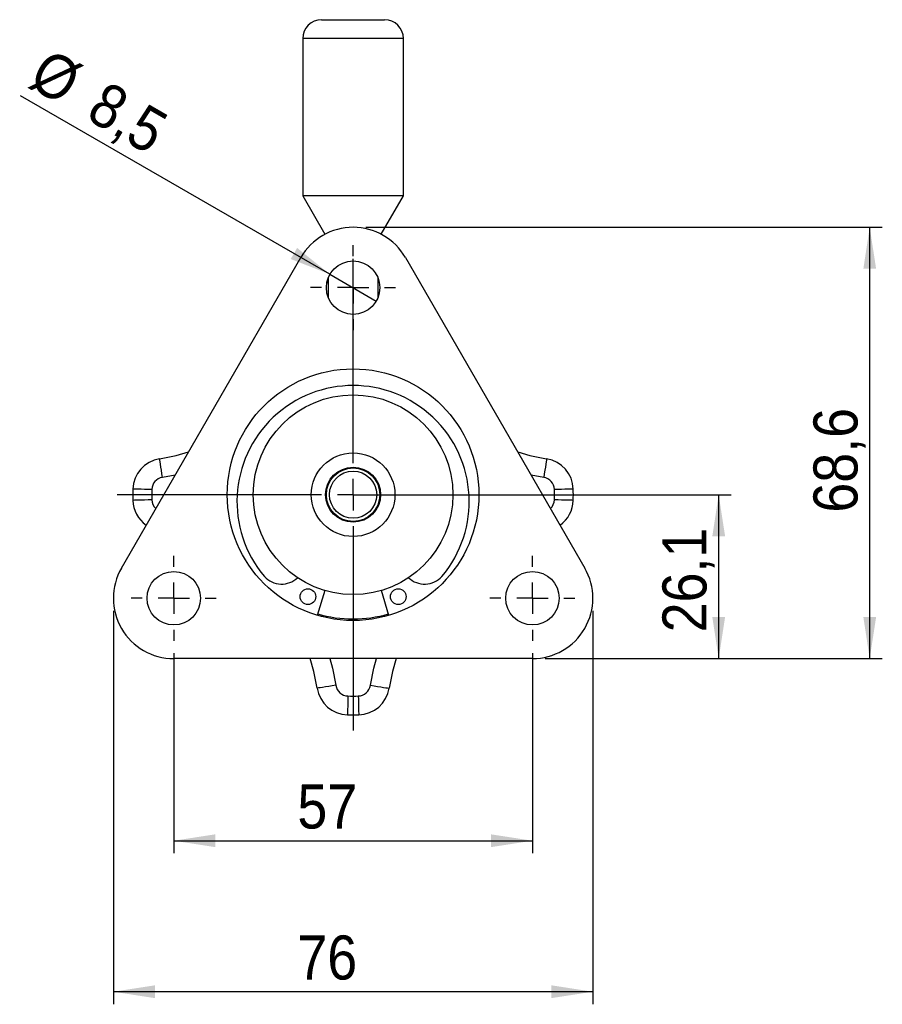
# Model space of a CAD drawing. Extents: x 62 to 779, y 269 to 530.
# Tile 6 of 8: x 451 to 588, y 310 to 467. Entities that reach past the tile are written whole.
import ezdxf

# ---------------------------------------------------------------- set-up
doc = ezdxf.new("R2010")
doc.units = 0
doc.header["$LTSCALE"] = 2
doc.layers.get('0').update_dxf_attribs({"linetype": 'CONTINUOUS'})
doc.styles.add('SLDTEXTSTYLE0', font='GOTHIC.TTF', dxfattribs={"width": 0.913})
doc.dimstyles.new('SLDDIMSTYLE0', dxfattribs={"dimtxt": 7, "dimasz": 6.604, "dimexe": 0, "dimexo": 0.0625, "dimgap": 1.75, "dimtad": 1, "dimdec": 0, "dimrnd": 1e-09, "dimzin": 12, "dimtxsty": 'SLDTEXTSTYLE0', "dimsah": 1, "dimcen": 0.09, "dimazin": 3, "dimtfac": 1, "dimtdec": 0, "dimtofl": 0, "dimtmove": 0, "dimatfit": 3, "dimtolj": 1, "dimtzin": 12})
doc.dimstyles.new('SLDDIMSTYLE3', dxfattribs={"dimtxt": 7, "dimasz": 6.604, "dimexe": 0, "dimexo": 0.0625, "dimgap": 1.75, "dimtad": 1, "dimrnd": 1e-09, "dimzin": 12, "dimtxsty": 'SLDTEXTSTYLE0', "dimsah": 1, "dimcen": 0.09, "dimazin": 3, "dimtfac": 1, "dimtofl": 0, "dimtmove": 0, "dimatfit": 3, "dimtolj": 1, "dimtzin": 12})
doc.dimstyles.new('SLDDIMSTYLE4', dxfattribs={"dimtxt": 7, "dimasz": 6.604, "dimexe": 0, "dimexo": 0.0625, "dimgap": 1.75, "dimtad": 1, "dimrnd": 1e-09, "dimzin": 12, "dimtxsty": 'SLDTEXTSTYLE0', "dimblk1": 'NONE', "dimsah": 1, "dimcen": 0, "dimazin": 3, "dimtfac": 1, "dimtmove": 0, "dimatfit": 3, "dimtolj": 1, "dimtzin": 12})
doc.dimstyles.new('SLDDIMSTYLE5', dxfattribs={"dimtxt": 7, "dimasz": 6.604, "dimexe": 0, "dimexo": 0.0625, "dimgap": 1.75, "dimtad": 1, "dimdec": 1, "dimrnd": 1e-09, "dimzin": 12, "dimtxsty": 'SLDTEXTSTYLE0', "dimsah": 1, "dimcen": 0.09, "dimazin": 3, "dimtfac": 1, "dimtdec": 1, "dimtofl": 0, "dimtmove": 0, "dimatfit": 3, "dimtolj": 1, "dimtzin": 12})
doc.dimstyles.new('SLDDIMSTYLE6', dxfattribs={"dimtxt": 7, "dimasz": 6.604, "dimexe": 0, "dimexo": 0.0625, "dimgap": 1.75, "dimtad": 1, "dimdec": 1, "dimrnd": 1e-09, "dimzin": 12, "dimtxsty": 'SLDTEXTSTYLE0', "dimsah": 1, "dimcen": 0.09, "dimazin": 3, "dimtfac": 1, "dimtofl": 0, "dimtmove": 0, "dimatfit": 3, "dimtolj": 1, "dimtzin": 12})

# ---------------------------------------------------------------- blocks, each defined once
blk = doc.blocks.new('*D7')
for p, q in [((465.77, 372.59), (465.77, 310.04)), ((541.97, 372.59), (541.97, 310.04)), ((541.97, 312.04), (465.77, 312.04))]:
    blk.add_line(p, q)
for points in [[(465.77, 312.04), (472.38, 311.02), (472.38, 313.06)], [(541.97, 312.04), (535.37, 313.06), (535.37, 311.02)]]:
    blk.add_solid(points)
at = {"insert": (495.02, 320.98, 47.28), "char_height": 7, "attachment_point": 1, "style": 'SLDTEXTSTYLE0'}
blk.add_mtext('76', dxfattribs=at)
blk = doc.blocks.new('*D8')
for p, q in [((475.37, 365.84), (475.37, 334.04)), ((532.37, 365.84), (532.37, 334.04)), ((475.37, 336.04), (532.37, 336.04))]:
    blk.add_line(p, q)
for points in [[(475.37, 336.04), (481.98, 335.02), (481.98, 337.06)], [(532.37, 336.04), (525.77, 337.06), (525.77, 335.02)]]:
    blk.add_solid(points)
at = {"insert": (495.02, 344.98, 47.28), "char_height": 7, "attachment_point": 1, "style": 'SLDTEXTSTYLE0'}
blk.add_mtext('57', dxfattribs=at)
blk = doc.blocks.new('*D10')
for q in [(451.03, 454.46), (507.55, 421.82)]:
    blk.add_line((500.19, 426.07), q)
blk.add_solid([(500.19, 426.07), (494.98, 430.26), (493.96, 428.5)])
at = {"char_height": 7, "attachment_point": 1, "rotation": 330, "style": 'SLDTEXTSTYLE0'}
for s, insert in [('%%c', (455.48, 462.17, 47.28)), ('8,5', (464.68, 456.98, 47.28))]:
    blk.add_mtext(s, dxfattribs=dict(at, insert=insert))
blk = doc.blocks.new('_NONE')
blk = doc.blocks.new('*D11')
for p, q in [((505.87, 391.04), (563.97, 391.04)), ((561.97, 364.99), (561.97, 391.04)), ((534.37, 364.99), (563.97, 364.99))]:
    blk.add_line(p, q)
for points in [[(561.97, 391.04), (560.96, 384.44), (562.99, 384.44)], [(561.97, 364.99), (562.99, 371.59), (560.96, 371.59)]]:
    blk.add_solid(points)
at = {"insert": (553.03, 369.16, 47.28), "char_height": 7, "attachment_point": 1, "rotation": 90, "style": 'SLDTEXTSTYLE0'}
blk.add_mtext('26,1', dxfattribs=at)
blk = doc.blocks.new('*D12')
for p, q in [((505.87, 433.55), (587.97, 433.55)), ((585.97, 364.99), (585.97, 433.55)), ((534.37, 364.99), (587.97, 364.99))]:
    blk.add_line(p, q)
for points in [[(585.97, 433.55), (584.96, 426.94), (586.99, 426.94)], [(585.97, 364.99), (586.99, 371.59), (584.96, 371.59)]]:
    blk.add_solid(points)
at = {"insert": (577.03, 388.19, 47.28), "char_height": 7, "attachment_point": 1, "rotation": 90, "style": 'SLDTEXTSTYLE0'}
blk.add_mtext('68,6', dxfattribs=at)
blk = doc.blocks.new('SW_CENTERMARKSYMBOL_0')
at = {"color": 0}
for p, q in [((0, 5), (0, 6.75)), ((0, 0), (0, 2.5)), ((-5, 0), (-6.75, 0)), ((0, 0), (-2.5, 0)), ((0, 0), (0, -2.5)), ((0, 0), (2.5, 0)), ((5, 0), (6.75, 0)), ((0, -5), (0, -6.75))]:
    blk.add_line(p, q, dxfattribs=at)
blk = doc.blocks.new('SW_CENTERMARKSYMBOL_1')
at = {"color": 0}
for p, q in [((0, 5), (0, 6.75)), ((0, 0), (0, 2.5)), ((-5, 0), (-6.75, 0)), ((0, 0), (-2.5, 0)), ((0, 0), (0, -2.5)), ((0, 0), (2.5, 0)), ((5, 0), (6.75, 0)), ((0, -5), (0, -6.75))]:
    blk.add_line(p, q, dxfattribs=at)
blk = doc.blocks.new('SW_CENTERMARKSYMBOL_2')
at = {"color": 0}
for p, q in [((0, 5), (0, 6.75)), ((0, 0), (0, 2.5)), ((-5, 0), (-6.75, 0)), ((0, 0), (-2.5, 0)), ((0, 0), (0, -2.5)), ((0, 0), (2.5, 0)), ((5, 0), (6.75, 0)), ((0, -5), (0, -6.75))]:
    blk.add_line(p, q, dxfattribs=at)
blk = doc.blocks.new('SW_CENTERMARKSYMBOL_3')
at = {"color": 0}
for p, q in [((0, 5), (0, 37.5)), ((0, 0), (0, 2.5)), ((-5, 0), (-37.5, 0)), ((0, 0), (-2.5, 0)), ((0, 0), (0, -2.5)), ((0, 0), (2.5, 0)), ((5, 0), (37.5, 0)), ((0, -5), (0, -37.5))]:
    blk.add_line(p, q, dxfattribs=at)

msp = doc.modelspace()

# ---------------------------------------------------------------- linework, layer by layer
at = {"color": 7, "linetype": 'CONTINUOUS'}
for p, q in [((498.872, 466.54), (508.872, 466.54)), ((495.872, 463.54), (495.872, 438.522)), ((511.872, 438.522), (511.872, 463.54)), ((495.872, 438.522), (499.386, 432.436)), ((499.13, 438.522), (495.872, 438.522)), ((511.872, 438.522), (499.13, 438.522)), ((508.358, 432.436), (511.872, 438.522)), ((467.058, 379.385), (495.558, 428.749)), ((512.186, 428.749), (540.686, 379.385)), ((499.903, 425.469), (499.903, 422.428)), ((507.841, 422.428), (507.841, 425.469)), ((489.77, 378.035), (489.774, 378.038)), ((517.97, 378.038), (517.973, 378.035)), ((499.358, 375.82), (498.186, 371.865)), ((509.558, 371.865), (508.385, 375.82)), ((532.372, 364.985), (475.372, 364.985))]:
    msp.add_line(p, q, dxfattribs=at)
at = {"color": 8, "linetype": 'CONTINUOUS'}
for p, q in [((511.872, 463.54), (495.872, 463.54)), ((475.589, 394.162), (473.575, 393.785)), ((534.169, 393.785), (532.154, 394.162))]:
    msp.add_line(p, q, dxfattribs=at)
at = {"color": 7, "linetype": 'CONTINUOUS', "flags": 128}
for points in [[(499.685, 424.679), (499.801, 424.785), (499.903, 424.872)], [(507.841, 424.872), (507.943, 424.785), (508.059, 424.679)], [(473.115, 396.75), (475.767, 397.285), (477.712, 397.839)], [(530.031, 397.839), (531.976, 397.285), (534.628, 396.75)], [(473.575, 393.785), (473.485, 394.364), (473.399, 394.92), (473.32, 395.432), (473.25, 395.881), (473.193, 396.25), (473.15, 396.524), (473.124, 396.693), (473.115, 396.75)], [(534.628, 396.75), (534.62, 396.693), (534.593, 396.524), (534.551, 396.25), (534.494, 395.881), (534.424, 395.432), (534.345, 394.92), (534.258, 394.364), (534.169, 393.785)], [(471.882, 391.86), (471.297, 391.875), (470.735, 391.889), (470.216, 391.903), (469.762, 391.914), (469.389, 391.924), (469.112, 391.931), (468.941, 391.935), (468.883, 391.937)], [(538.86, 391.937), (538.803, 391.935), (538.632, 391.931), (538.355, 391.924), (537.982, 391.914), (537.527, 391.903), (537.009, 391.889), (536.446, 391.875), (535.861, 391.86)], [(471.882, 390.22), (471.297, 390.205), (470.735, 390.19), (470.216, 390.177), (469.762, 390.165), (469.389, 390.156), (469.112, 390.148), (468.941, 390.144), (468.883, 390.143)], [(538.86, 390.143), (538.803, 390.144), (538.632, 390.148), (538.355, 390.156), (537.982, 390.165), (537.527, 390.177), (537.009, 390.19), (536.446, 390.205), (535.861, 390.22)], [(498.162, 360.283), (497.627, 362.935), (497.038, 364.985)], [(510.705, 364.985), (510.117, 362.935), (509.582, 360.283)], [(501.126, 360.743), (500.548, 360.653), (499.992, 360.567), (499.479, 360.488), (499.03, 360.418), (498.662, 360.361), (498.388, 360.318), (498.219, 360.292), (498.162, 360.283)], [(506.617, 360.743), (507.196, 360.653), (507.752, 360.567), (508.264, 360.488), (508.713, 360.418), (509.082, 360.361), (509.356, 360.318), (509.525, 360.292), (509.582, 360.283)], [(503.052, 359.05), (503.037, 358.465), (503.022, 357.903), (503.009, 357.384), (502.997, 356.93), (502.988, 356.557), (502.981, 356.28), (502.976, 356.109), (502.975, 356.051)], [(504.692, 359.05), (504.707, 358.465), (504.722, 357.903), (504.735, 357.384), (504.746, 356.93), (504.756, 356.557), (504.763, 356.28), (504.768, 356.109), (504.769, 356.051)]]:
    msp.add_lwpolyline(points, dxfattribs=at)
at = {"color": 8, "linetype": 'CONTINUOUS', "flags": 128}
for points in [[(500.179, 364.985), (500.586, 363.468), (501.126, 360.743)], [(506.617, 360.743), (507.158, 363.468), (507.565, 364.985)]]:
    msp.add_lwpolyline(points, dxfattribs=at)
at = {"color": 7, "linetype": 'CONTINUOUS'}
for centre, radius in [((503.872, 423.949), 4.25), ((503.872, 391.04), 20), ((503.872, 391.04), 15.875), ((503.872, 391.04), 6.65), ((503.872, 391.04), 4.375), ((503.872, 391.04), 4.25), ((503.872, 391.04), 3.75), ((475.372, 374.585), 4.25), ((532.372, 374.585), 4.25), ((496.693, 374.834), 1.25), ((511.051, 374.834), 1.25)]:
    msp.add_circle(centre, radius, dxfattribs=at)
for centre, radius, start, end in [((498.872, 463.54), 3, 90, 180), ((508.872, 463.54), 3, 360, 90), ((503.872, 423.949), 9.6, 30, 150), ((503.872, 389.937), 18.453, 319.83436, 220.16564), ((473.882, 391.809), 5, 98.81771, 178.53115), ((533.862, 391.809), 5, 1.46885, 81.18229), ((473.882, 391.809), 2, 98.81771, 178.53115), ((533.862, 391.809), 2, 1.46885, 81.18229), ((503.872, 391.04), 35, 178.53115, 181.46885), ((503.872, 391.04), 32, 178.53115, 181.46885), ((503.872, 391.04), 32, 358.53115, 1.46885), ((503.872, 391.04), 35, 358.53115, 1.46885), ((473.882, 390.271), 5, 181.46885, 234.64354), ((533.862, 390.271), 5, 305.35646, 358.53115), ((475.372, 374.585), 9.6, 150, 270), ((532.372, 374.585), 9.6, 270, 30), ((492.514, 380.565), 3.728, 222.68384, 312.97586), ((515.229, 380.565), 3.728, 227.02414, 317.31616), ((503.872, 391.04), 19.75, 253.48235, 286.51765), ((503.103, 361.05), 5, 188.81771, 268.53115), ((503.103, 361.05), 2, 188.81771, 268.53115), ((504.641, 361.05), 2, 271.46885, 351.18229), ((504.641, 361.05), 5, 271.46885, 351.18229), ((503.872, 391.04), 32, 268.53115, 271.46885), ((503.872, 391.04), 35, 268.53115, 271.46885)]:
    msp.add_arc(centre, radius, start, end, dxfattribs=at)
at = {"color": 8, "linetype": 'CONTINUOUS'}
for centre, start, end in [((473.882, 390.271), 181.46885, 226.50388), ((533.862, 390.271), 313.49612, 358.53115)]:
    msp.add_arc(centre, 2, start, end, dxfattribs=at)

# ---------------------------------------------------------------- block references
for name, p in [('SW_CENTERMARKSYMBOL_2', (503.872, 423.949)), ('SW_CENTERMARKSYMBOL_3', (503.872, 391.04)), ('SW_CENTERMARKSYMBOL_1', (475.372, 374.585)), ('SW_CENTERMARKSYMBOL_0', (532.372, 374.585))]:
    msp.add_blockref(name, p)

# ---------------------------------------------------------------- dimensions: what is measured, and where the dimension line sits
dim = msp.add_diameter_dim_2p(p1=(507.552, 421.824), p2=(500.191, 426.074), dimstyle='SLDDIMSTYLE4')
dim.commit()
dim.dimension.update_dxf_attribs({"geometry": '*D10', "text_midpoint": (463.376, 447.329), "dimtype": 163})
for base, p2, dimstyle, picture, middle in [((585.972, 433.549), (503.872, 433.549), 'SLDDIMSTYLE6', '*D12', (585.972, 400.089)), ((561.972, 391.04), (503.872, 391.04), 'SLDDIMSTYLE5', '*D11', (561.972, 381.053))]:
    dim = msp.add_linear_dim(base=base, p1=(532.372, 364.985), p2=p2, angle=90, dimstyle=dimstyle)
    dim.commit()
    dim.dimension.update_dxf_attribs({"geometry": picture, "text_midpoint": middle, "dimtype": 160})
for base, p1, p2, dimstyle, picture, middle in [((465.772, 312.04), (541.972, 374.585), (465.772, 374.585), 'SLDDIMSTYLE0', '*D7', (503.04, 312.04)), ((532.372, 336.04), (475.372, 367.835), (532.372, 367.835), 'SLDDIMSTYLE3', '*D8', (503.04, 336.04))]:
    dim = msp.add_linear_dim(base=base, p1=p1, p2=p2, dimstyle=dimstyle)
    dim.commit()
    dim.dimension.update_dxf_attribs({"geometry": picture, "text_midpoint": middle, "dimtype": 160})

doc.saveas('drawing.dxf')
